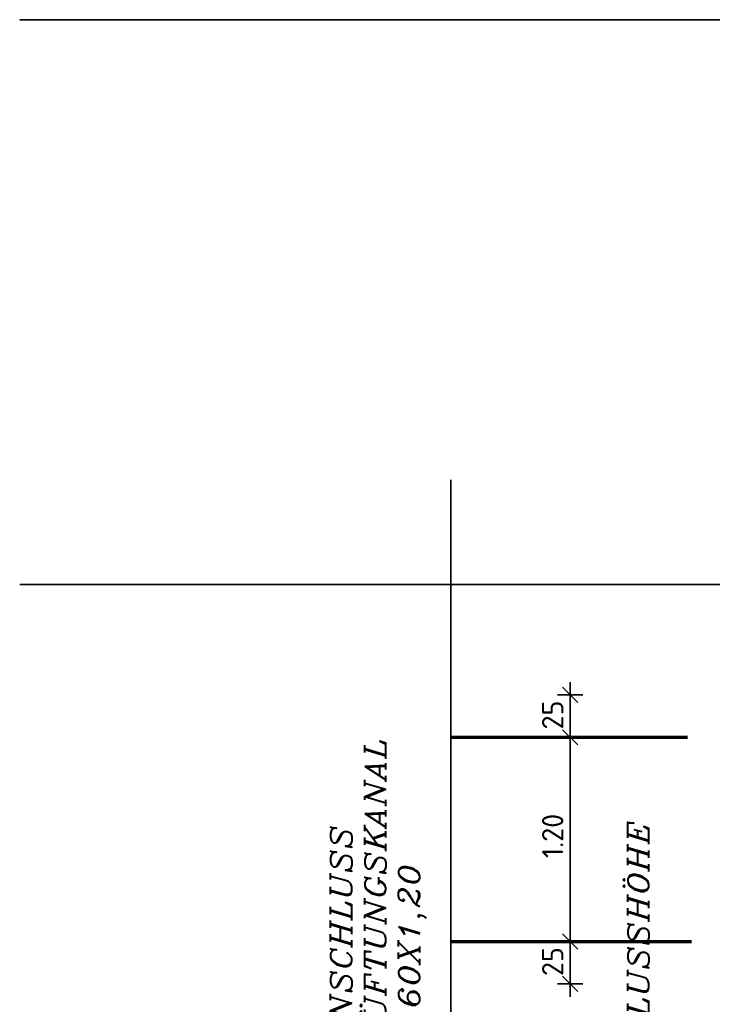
# Model space of a CAD drawing. Header units: millimetres. Extents: x -50 to 85, y 0 to 206.
# Tile 143 of 152: x 61.52 to 65.59, y 136.39 to 142.18. Entities that reach past the tile are written whole.
import ezdxf

# ---------------------------------------------------------------- set-up
doc = ezdxf.new("R2010")
doc.units = ezdxf.units.MM
doc.layers.add('NEUBAU _ LÜFTUNGSKANAL  zu Grundriss und Schnitt 2-2', color=7, linetype='Continuous', lineweight=20)
doc.styles.add('isocp', font='isocp', dxfattribs={"width": 1.1})
doc.styles.add('Italic', font='Italic', dxfattribs={"width": 1.15})

msp = doc.modelspace()

# ---------------------------------------------------------------- linework, layer by layer
at = {"color": 2, "linetype": 'Continuous', "lineweight": 35}
for p, q in [((64.8011352, 138.1691871), (64.7111352, 138.2591871)), ((64.7561352, 138.0641871), (64.7561352, 138.2891871)), ((64.8311352, 138.2141871), (64.6811352, 138.2141871)), ((64.7561352, 137.9641871), (64.7561352, 138.2141871)), ((64.7561352, 138.1141871), (64.7561352, 137.8891871)), ((64.7561352, 137.8141871), (64.7561352, 138.0391871)), ((64.8311352, 137.9641871), (64.6811352, 137.9641871)), ((64.6811352, 137.9641871), (64.8311352, 137.9641871)), ((64.8011352, 137.9191871), (64.7111352, 138.0091871)), ((64.7111352, 138.0091871), (64.8011352, 137.9191871)), ((64.7561352, 136.7641871), (64.7561352, 137.9641871)), ((64.7561352, 136.9141871), (64.7561352, 136.6891871)), ((64.8011352, 136.7191871), (64.7111352, 136.8091871)), ((64.7111352, 136.8091871), (64.8011352, 136.7191871)), ((64.7561352, 136.6141871), (64.7561352, 136.8391871)), ((64.8311352, 136.7641871), (64.6811352, 136.7641871)), ((64.6811352, 136.7641871), (64.8311352, 136.7641871)), ((64.7561352, 136.5141871), (64.7561352, 136.7641871)), ((64.7561352, 136.6641871), (64.7561352, 136.4391871)), ((64.6811352, 136.5141871), (64.8311352, 136.5141871)), ((64.7111352, 136.5591871), (64.8011352, 136.4691871))]:
    msp.add_line(p, q, dxfattribs=at)
at = {"layer": 'NEUBAU _ LÜFTUNGSKANAL  zu Grundriss und Schnitt 2-2', "color": 2, "linetype": 'Continuous', "lineweight": 35}
for p, q in [((61.5202, 142.1837016), (70.5002, 142.1837016)), ((64.0550252, 139.4776663), (64.0550252, 135.838898)), ((61.5202, 138.8622659), (70.5002, 138.8622659))]:
    msp.add_line(p, q, dxfattribs=at)
at = {"layer": 'NEUBAU _ LÜFTUNGSKANAL  zu Grundriss und Schnitt 2-2', "color": 1, "linetype": 'Continuous', "lineweight": 70}
for p, q in [((64.0550252, 137.9641871), (65.44475, 137.9641871)), ((64.0550252, 136.7641871), (65.4687171, 136.7641871))]:
    msp.add_line(p, q, dxfattribs=at)

# ---------------------------------------------------------------- texts
at = {"color": 2, "lineweight": 35, "style": 'isocp', "width": 1.07}
for s, p in [('25', (64.7155102, 138.0106961)), ('1.20', (64.7155102, 137.2544278)), ('25', (64.7155102, 136.5606961))]:
    msp.add_text(s, height=0.125, rotation=90, dxfattribs=at).set_placement(p)
at = {"layer": 'NEUBAU _ LÜFTUNGSKANAL  zu Grundriss und Schnitt 2-2', "color": 2, "lineweight": 35, "style": 'Italic', "width": 1.15}
for s, p in [('LÜFTUNGSKANAL', (63.6732857, 136.1675631)), ('ANSCHLUSS', (63.4716125, 136.179154)), ('VERSCHLUSSHÖHE', (65.2191386, 135.475128)), ('2,60X1,20', (63.8719295, 136.1744949))]:
    msp.add_text(s, height=0.125, rotation=90, dxfattribs=at).set_placement(p)

doc.saveas('drawing.dxf')
